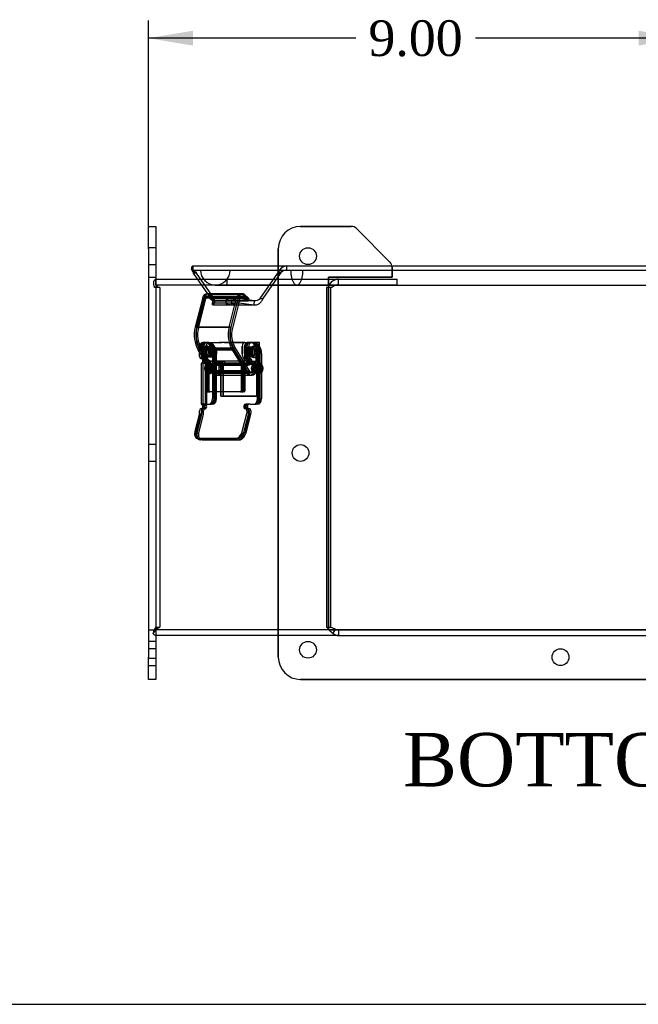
# Model space of a CAD drawing. Header units: inches. Extents: x 0 to 120, y -1 to 80.
# Tile 1 of 15: x 21 to 32, y 0 to 17. Entities that reach past the tile are written whole.
import ezdxf
from ezdxf.enums import TextEntityAlignment as Align
from ezdxf.lldxf.tags import DXFTag

# ---------------------------------------------------------------- set-up
doc = ezdxf.new("R2010")
doc.units = ezdxf.units.IN
doc.header["$MEASUREMENT"] = 0
for name, color, linetype in [('1485Y_GASKET', 7, 'Continuous'), ('CCH03740', 7, 'Continuous'), ('CCH03741', 7, 'Continuous'), ('COM42530', 7, 'Continuous'), ('COM49515', 7, 'Continuous'), ('COM49632', 7, 'Continuous'), ('Default', 7, 'Continuous')]:
    doc.layers.add(name, color=color, linetype=linetype)
doc.styles.add('SEACAD_Times_New_Roman', font='times.ttf')
tags = doc.linetypes.add('HIDDEN2', pattern=[0.1875, 0.125, -0.0625]).pattern_tags.tags
tags[6:7] = [DXFTag(74, 4), DXFTag(75, 0), DXFTag(340, '0'), DXFTag(46, 0.0), DXFTag(50, 0.0), DXFTag(44, 0.0), DXFTag(45, 0.0)]
tags[4:5] = [DXFTag(74, 4), DXFTag(75, 0), DXFTag(340, '0'), DXFTag(46, 0.0), DXFTag(50, 0.0), DXFTag(44, 0.0), DXFTag(45, 0.0)]
doc.dimstyles.new('HAMMOND_(STH_-_120x80)', dxfattribs={"dimtxt": 0.6, "dimasz": 0.75, "dimexe": 0.3, "dimexo": 0.3, "dimgap": 0.15, "dimtad": 0, "dimtih": 1, "dimtoh": 1, "dimzin": 0, "dimdsep": 46, "dimtxsty": 'SEACAD_Times_New_Roman', "dimblk1": '_SE_FILLED', "dimblk2": '_SE_FILLED', "dimsah": 1, "dimcen": 0.3, "dimadec": 0, "dimazin": 0, "dimtfac": 0.8, "dimtofl": 0, "dimtmove": 0, "dimatfit": 3, "dimfxl": 1, "dimtolj": 1, "dimtzin": 0, "dimarcsym": 0})

# ---------------------------------------------------------------- blocks, each defined once
blk = doc.blocks.new('SE5')
at = {"layer": '1485Y_GASKET', "color": 7, "linetype": 'HIDDEN2'}
for p, q in [((24.562, 12.341), (25.933, 12.341)), ((25.933, 12.341), (26.6, 12.341))]:
    blk.add_line(p, q, dxfattribs=at)
at = {"layer": '1485Y_GASKET', "color": 7, "linetype": 'Continuous'}
blk.add_line((26.6, 12.341), (38.27, 12.341), dxfattribs=at)
at = {"layer": '1485Y_GASKET', "color": 7, "linetype": 'HIDDEN2'}
blk.add_arc((24.562, 12.591), 0.25, 180, 0, dxfattribs=at)
blk.add_ellipse((25.933, 12.591), major_axis=(0, 0.25), ratio=0.414214, start_param=1.570796, end_param=4.712389, dxfattribs=at)
at = {"layer": 'CCH03740', "color": 7, "linetype": 'HIDDEN2'}
for p, q in [((24.366, 11.184), (24.366, 11.309)), ((24.366, 11.309), (24.366, 11.184)), ((24.406, 11.184), (24.406, 11.309)), ((24.406, 11.309), (24.406, 11.184)), ((24.41, 11.371), (24.45, 11.371)), ((24.45, 11.371), (24.41, 11.371)), ((24.45, 11.371), (24.632, 11.371)), ((24.516, 11.297), (24.476, 11.297)), ((24.517, 11.297), (24.476, 11.297)), ((24.673, 11.371), (24.632, 11.371)), ((24.632, 11.371), (24.673, 11.371)), ((24.828, 11.371), (24.673, 11.371)), ((24.714, 11.371), (25.098, 11.371)), ((25.014, 11.184), (25.014, 11.309)), ((25.055, 11.309), (25.055, 11.184)), ((25.055, 11.184), (25.055, 11.309)), ((25.089, 11.371), (25.098, 11.371)), ((25.209, 11.371), (25.098, 11.371)), ((25.165, 11.297), (25.125, 11.297)), ((25.165, 11.297), (25.125, 11.297)), ((25.249, 11.059), (25.249, 11.371)), ((25.249, 11.059), (25.249, 11.371)), ((25.281, 11.371), (25.306, 11.371)), ((25.306, 11.059), (25.306, 11.371)), ((24.476, 11.133), (24.516, 11.133)), ((24.476, 11.133), (24.517, 11.133)), ((25.125, 11.133), (25.165, 11.133)), ((25.125, 11.133), (25.165, 11.133)), ((25.306, 11.059), (25.306, 11.253)), ((24.495, 11.059), (24.454, 11.059)), ((24.454, 11.059), (24.495, 11.059)), ((24.632, 11.059), (24.495, 11.059)), ((24.632, 11.059), (24.673, 11.059)), ((24.674, 11.059), (24.632, 11.059)), ((24.653, 11.029), (24.653, 10.821)), ((24.673, 11.029), (24.653, 11.029)), ((24.653, 10.471), (24.653, 11.029)), ((24.653, 11.029), (24.673, 11.029)), ((24.673, 11.059), (24.714, 11.059)), ((24.673, 11.029), (24.714, 11.029)), ((24.693, 11.029), (24.693, 10.471)), ((24.693, 10.471), (24.693, 11.029)), ((24.714, 11.029), (24.714, 11.029)), ((25.143, 11.059), (25.103, 11.059)), ((25.143, 11.059), (25.107, 11.059)), ((25.143, 11.059), (25.281, 11.059)), ((25.241, 11.029), (25.261, 11.029)), ((25.241, 11.029), (25.261, 11.029)), ((25.261, 10.471), (25.261, 11.029)), ((25.261, 11.029), (25.301, 11.029)), ((25.261, 11.029), (25.261, 10.471)), ((25.281, 11.059), (25.306, 11.059)), ((25.281, 11.059), (25.306, 11.059)), ((25.301, 10.471), (25.301, 11.029)), ((25.301, 11.029), (25.302, 11.029)), ((25.302, 11.029), (25.302, 10.471)), ((24.653, 10.545), (24.653, 10.471)), ((24.653, 10.471), (25.261, 10.471)), ((24.653, 10.471), (24.693, 10.471)), ((25.261, 10.471), (24.693, 10.471)), ((25.261, 10.471), (25.301, 10.471)), ((25.302, 10.471), (25.301, 10.471))]:
    blk.add_line(p, q, dxfattribs=at)
at = {"layer": 'CCH03740', "color": 7, "linetype": 'Continuous'}
for p, q in [((25.058, 11.371), (24.828, 11.371)), ((25.014, 11.309), (25.014, 11.184)), ((25.058, 11.371), (25.089, 11.371)), ((25.281, 11.371), (25.209, 11.371)), ((25.306, 11.371), (25.281, 11.371)), ((25.306, 11.253), (25.306, 11.371)), ((25.107, 11.059), (25.103, 11.059)), ((24.653, 10.821), (24.653, 10.545))]:
    blk.add_line(p, q, dxfattribs=at)
at = {"layer": 'CCH03740', "color": 7, "linetype": 'HIDDEN2'}
for centre, major_axis, start_param, end_param in [((24.41, 11.309), (0, -0.062), 3.141593, 4.712389), ((24.41, 11.309), (0, 0.062), 0, 1.570796), ((24.45, 11.309), (0, 0.062), 0, 1.570796), ((24.45, 11.309), (0, -0.062), 3.141593, 4.712389), ((25.058, 11.309), (0, 0.062), 0, 1.570796), ((25.099, 11.309), (0, -0.062), 3.141593, 4.712389), ((25.098, 11.309), (0, 0.062), 1.168252, 1.570796), ((25.098, 11.309), (0, 0.062), 0, 0.402545), ((24.454, 11.184), (0, -0.125), 4.712389, 6.283185), ((24.454, 11.184), (0, 0.125), 1.570796, 3.141593), ((24.495, 11.184), (0, 0.125), 1.570796, 3.141593), ((24.495, 11.184), (0, -0.125), 4.712389, 6.283185), ((25.103, 11.184), (0, 0.125), 1.570796, 3.141593), ((25.143, 11.184), (0, 0.125), 1.570796, 2.275527), ((25.143, 11.184), (0, -0.125), 4.712389, 6.283185), ((24.673, 11.044), (0, 0.015), 3.141593, 6.283185), ((24.674, 11.044), (0, 0.015), 3.141593, 6.283185), ((24.714, 11.044), (0, 0.015), 3.141593, 6.283185), ((24.714, 11.044), (0, 0.015), 3.141593, 6.283185), ((25.143, 11.184), (0, 0.125), 2.717131, 3.141593), ((25.241, 11.044), (0, 0.015), 0, 3.141593), ((25.241, 11.044), (0, 0.015), 0, 3.141593), ((25.281, 11.044), (0, 0.015), 0, 3.141593), ((25.281, 11.044), (0, 0.015), 0, 3.141593)]:
    blk.add_ellipse(centre, major_axis=major_axis, ratio=0.707107, start_param=start_param, end_param=end_param, dxfattribs=at)
for centre, major_axis in [((24.476, 11.215), (0, 0.082)), ((24.476, 11.215), (0, -0.082)), ((24.516, 11.215), (0, 0.082)), ((24.517, 11.215), (0, -0.082)), ((25.125, 11.215), (0, 0.082)), ((25.125, 11.215), (0, 0.082)), ((25.165, 11.215), (0, 0.082)), ((25.165, 11.215), (0, 0.082))]:
    blk.add_ellipse(centre, major_axis=major_axis, ratio=0.707107, dxfattribs=at)
at = {"layer": 'CCH03740', "color": 7, "linetype": 'Continuous'}
for centre, major_axis, start_param, end_param in [((25.058, 11.309), (0, -0.062), 3.141593, 4.712389), ((25.098, 11.309), (0, 0.062), 0.402545, 1.168252), ((25.103, 11.184), (0, -0.125), 4.712389, 6.283185), ((25.143, 11.184), (0, 0.125), 2.275527, 2.717131)]:
    blk.add_ellipse(centre, major_axis=major_axis, ratio=0.707107, start_param=start_param, end_param=end_param, dxfattribs=at)
at = {"layer": 'CCH03741', "color": 7, "linetype": 'Continuous'}
for p, q in [((24.349, 12.126), (24.222, 11.633)), ((24.349, 12.126), (24.921, 12.126)), ((24.991, 12.193), (24.418, 12.193)), ((24.795, 11.633), (24.921, 12.126)), ((24.823, 11.616), (24.949, 12.109)), ((25.01, 12.144), (24.972, 12.144)), ((25.01, 12.144), (25.087, 12.077)), ((25.019, 12.185), (25.1, 12.115)), ((25.094, 12.096), (25.1, 12.115)), ((24.222, 11.633), (24.795, 11.633)), ((25.024, 11.025), (24.87, 11.279)), ((25.052, 11.297), (25.052, 11.138)), ((25.094, 11.297), (25.094, 11.138)), ((25.149, 11.375), (25.107, 11.375)), ((25.149, 11.375), (25.182, 11.375)), ((25.218, 11.309), (25.207, 11.309)), ((24.514, 10.856), (24.274, 11.251)), ((24.274, 11.251), (24.847, 11.251)), ((24.295, 11.138), (24.295, 11.216)), ((24.341, 11.141), (24.341, 11.138)), ((24.847, 11.251), (24.997, 11.004)), ((25.207, 11.121), (25.218, 11.121)), ((25.314, 10.429), (25.314, 11.187)), ((24.364, 11.103), (24.32, 11.103)), ((24.349, 11.025), (24.326, 11.025)), ((24.326, 11.025), (24.326, 10.335)), ((24.385, 11.025), (24.349, 11.025)), ((24.385, 11.025), (24.412, 11.025)), ((24.396, 10.56), (24.396, 11.009)), ((24.438, 10.982), (24.438, 10.56)), ((24.997, 11.009), (24.997, 10.56)), ((25.097, 11.059), (25.004, 11.059)), ((25.041, 11.025), (25.008, 11.025)), ((25.115, 11.025), (25.041, 11.025)), ((25.119, 11.103), (25.076, 11.103)), ((25.119, 11.103), (25.122, 11.103)), ((25.266, 11.002), (25.248, 11.002)), ((24.495, 10.877), (24.501, 10.877)), ((24.514, 10.856), (24.997, 10.856)), ((24.561, 10.545), (24.561, 10.823)), ((24.574, 10.821), (24.997, 10.821)), ((25.248, 10.877), (25.266, 10.877)), ((24.986, 10.545), (24.407, 10.545)), ((24.326, 10.335), (24.331, 10.335)), ((25.148, 10.335), (25.073, 10.335)), ((25.148, 10.335), (25.248, 10.335)), ((24.294, 10.18), (24.215, 9.873)), ((24.295, 10.185), (24.295, 10.222)), ((24.326, 10.257), (24.32, 10.257)), ((25.014, 9.873), (25.093, 10.18)), ((25.133, 10.159), (25.054, 9.852)), ((25.069, 10.257), (25.067, 10.257)), ((25.069, 10.257), (25.111, 10.257)), ((25.094, 10.222), (25.094, 10.185)), ((25.136, 10.185), (25.136, 10.222)), ((24.247, 9.761), (24.286, 9.741)), ((24.274, 9.755), (24.896, 9.755)), ((24.935, 9.735), (24.313, 9.735))]:
    blk.add_line(p, q, dxfattribs=at)
at = {"layer": 'CCH03741', "color": 7, "linetype": 'HIDDEN2'}
for p, q in [((24.249, 11.633), (24.375, 12.126)), ((24.377, 12.109), (24.25, 11.616)), ((24.277, 11.616), (24.403, 12.109)), ((24.948, 12.126), (24.375, 12.126)), ((24.991, 12.15), (24.418, 12.15)), ((24.972, 12.144), (24.438, 12.144)), ((24.514, 12.077), (24.438, 12.144)), ((25.018, 12.193), (24.445, 12.193)), ((25.018, 12.15), (24.445, 12.15)), ((24.528, 12.115), (24.446, 12.185)), ((25.019, 12.185), (24.446, 12.185)), ((24.464, 12.144), (25.037, 12.144)), ((24.464, 12.144), (24.541, 12.077)), ((24.473, 12.185), (24.554, 12.115)), ((24.473, 12.185), (25.046, 12.185)), ((24.528, 12.115), (24.514, 12.077)), ((25.1, 12.115), (24.528, 12.115)), ((24.541, 12.077), (24.554, 12.115)), ((24.554, 12.115), (25.127, 12.115)), ((24.948, 12.126), (24.822, 11.633)), ((24.976, 12.109), (24.85, 11.616)), ((25.114, 12.077), (25.037, 12.144)), ((25.127, 12.115), (25.046, 12.185)), ((25.127, 12.115), (25.114, 12.077)), ((25.087, 12.077), (24.514, 12.077)), ((24.541, 12.077), (25.114, 12.077)), ((25.087, 12.077), (25.094, 12.096)), ((24.822, 11.633), (24.249, 11.633)), ((24.295, 11.216), (24.295, 11.297)), ((24.297, 11.279), (24.87, 11.279)), ((24.297, 11.279), (24.531, 10.894)), ((24.321, 11.297), (24.321, 11.138)), ((24.896, 11.279), (24.324, 11.279)), ((24.558, 10.894), (24.324, 11.279)), ((24.341, 11.297), (24.341, 11.141)), ((24.396, 11.375), (24.35, 11.375)), ((24.363, 11.297), (24.363, 11.138)), ((24.376, 11.375), (24.396, 11.375)), ((24.429, 11.375), (24.396, 11.375)), ((24.408, 11.309), (24.398, 11.309)), ((24.434, 11.309), (24.423, 11.309)), ((24.451, 11.375), (24.429, 11.375)), ((24.502, 11.293), (24.454, 11.293)), ((24.528, 11.293), (24.476, 11.293)), ((24.896, 11.279), (25.131, 10.894)), ((25.074, 11.297), (25.074, 11.138)), ((25.165, 11.293), (25.114, 11.293)), ((25.12, 11.138), (25.12, 11.297)), ((25.149, 11.375), (25.129, 11.375)), ((25.187, 11.293), (25.139, 11.293)), ((25.182, 11.375), (25.208, 11.375)), ((25.244, 11.309), (25.233, 11.309)), ((24.301, 11.251), (24.541, 10.856)), ((24.873, 11.251), (24.301, 11.251)), ((24.398, 11.121), (24.408, 11.121)), ((24.423, 11.121), (24.434, 11.121)), ((24.454, 11.137), (24.502, 11.137)), ((24.476, 11.137), (24.528, 11.137)), ((24.515, 11.187), (24.515, 10.994)), ((24.541, 10.429), (24.541, 11.187)), ((24.561, 10.823), (24.561, 11.187)), ((24.584, 10.429), (24.584, 11.187)), ((25.114, 10.856), (24.873, 11.251)), ((25.114, 11.137), (25.165, 11.137)), ((25.139, 11.137), (25.187, 11.137)), ((25.233, 11.121), (25.244, 11.121)), ((25.272, 10.429), (25.272, 11.187)), ((25.294, 10.429), (25.294, 11.187)), ((25.34, 11.187), (25.34, 10.994)), ((24.346, 11.103), (24.348, 11.103)), ((24.348, 11.103), (24.366, 11.103)), ((24.352, 11.025), (24.352, 10.335)), ((24.355, 11.025), (24.385, 11.025)), ((24.366, 11.103), (24.364, 11.103)), ((24.366, 11.103), (24.369, 11.103)), ((24.369, 11.103), (24.391, 11.103)), ((24.389, 11.025), (24.389, 10.335)), ((24.411, 11.025), (24.411, 10.335)), ((24.412, 11.025), (24.427, 11.025)), ((24.418, 11.009), (24.418, 10.56)), ((24.449, 11.025), (24.427, 11.025)), ((24.438, 11.009), (24.438, 10.982)), ((24.461, 11.034), (24.453, 11.034)), ((24.46, 10.56), (24.46, 11.009)), ((24.507, 11.005), (24.464, 11.005)), ((25.248, 11.002), (24.464, 11.002)), ((25.283, 11.002), (24.481, 11.002)), ((24.529, 11.005), (24.487, 11.005)), ((24.513, 11.023), (24.534, 10.992)), ((24.513, 11.023), (25.086, 11.023)), ((24.518, 10.994), (24.515, 10.994)), ((24.518, 10.886), (24.518, 10.994)), ((24.534, 10.992), (25.107, 10.992)), ((24.561, 10.992), (24.54, 11.023)), ((25.113, 11.023), (24.54, 11.023)), ((25.134, 10.992), (24.561, 10.992)), ((25.004, 11.059), (24.574, 11.059)), ((25.146, 11.016), (24.574, 11.016)), ((25.173, 11.059), (24.6, 11.059)), ((25.173, 11.016), (24.6, 11.016)), ((24.997, 11.004), (25.087, 10.856)), ((25.019, 10.56), (25.019, 11.009)), ((25.104, 10.894), (25.024, 11.025)), ((25.03, 11.025), (25.041, 11.025)), ((25.039, 10.56), (25.039, 11.009)), ((25.061, 11.009), (25.061, 10.56)), ((25.107, 10.992), (25.086, 11.023)), ((25.146, 11.059), (25.097, 11.059)), ((25.099, 11.103), (25.101, 11.103)), ((25.101, 11.103), (25.119, 11.103)), ((25.105, 11.025), (25.127, 11.025)), ((25.113, 11.023), (25.134, 10.992)), ((25.122, 11.103), (25.147, 11.103)), ((25.141, 11.025), (25.127, 11.025)), ((25.26, 11.005), (25.218, 11.005)), ((25.283, 11.005), (25.24, 11.005)), ((25.294, 11.034), (25.286, 11.034)), ((25.338, 10.886), (25.338, 10.994)), ((25.338, 10.994), (25.34, 10.994)), ((24.453, 10.846), (24.461, 10.846)), ((24.464, 10.877), (24.495, 10.877)), ((24.464, 10.875), (24.507, 10.875)), ((24.481, 10.877), (25.283, 10.877)), ((24.487, 10.875), (24.529, 10.875)), ((24.501, 10.877), (25.248, 10.877)), ((24.515, 10.886), (24.518, 10.886)), ((24.515, 10.886), (24.515, 10.429)), ((25.104, 10.894), (24.531, 10.894)), ((25.114, 10.856), (24.541, 10.856)), ((24.558, 10.894), (25.131, 10.894)), ((24.574, 10.865), (25.146, 10.865)), ((24.6, 10.865), (25.173, 10.865)), ((24.6, 10.821), (25.173, 10.821)), ((24.997, 10.856), (25.087, 10.856)), ((24.997, 10.821), (25.146, 10.821)), ((25.218, 10.875), (25.26, 10.875)), ((25.24, 10.875), (25.283, 10.875)), ((25.286, 10.846), (25.294, 10.846)), ((25.34, 10.886), (25.338, 10.886)), ((25.34, 10.886), (25.34, 10.429)), ((24.429, 10.545), (24.471, 10.545)), ((24.986, 10.545), (24.471, 10.545)), ((24.561, 10.429), (24.561, 10.545)), ((24.986, 10.545), (25.028, 10.545)), ((25.05, 10.545), (25.028, 10.545)), ((24.368, 10.335), (24.331, 10.335)), ((24.394, 10.335), (24.368, 10.335)), ((24.374, 10.335), (24.389, 10.335)), ((24.394, 10.335), (24.495, 10.335)), ((24.517, 10.335), (24.495, 10.335)), ((25.127, 10.335), (25.108, 10.335)), ((25.274, 10.335), (25.248, 10.335)), ((24.241, 9.873), (24.32, 10.18)), ((24.255, 9.852), (24.334, 10.159)), ((24.359, 10.159), (24.28, 9.852)), ((24.321, 10.222), (24.321, 10.185)), ((24.326, 10.257), (24.368, 10.257)), ((24.337, 10.222), (24.337, 10.185)), ((24.363, 10.185), (24.363, 10.222)), ((24.368, 10.257), (24.387, 10.257)), ((24.39, 10.257), (24.387, 10.257)), ((25.119, 10.18), (25.04, 9.873)), ((25.079, 9.852), (25.158, 10.159)), ((25.111, 10.257), (25.131, 10.257)), ((25.12, 10.185), (25.12, 10.222)), ((25.137, 10.257), (25.131, 10.257)), ((25.162, 10.222), (25.162, 10.185)), ((24.272, 9.761), (24.312, 9.741)), ((24.922, 9.755), (24.299, 9.755)), ((24.339, 9.735), (24.961, 9.735))]:
    blk.add_line(p, q, dxfattribs=at)
at = {"layer": 'CCH03741', "color": 7, "linetype": 'Continuous'}
for centre, start, end in [((25.117, 11.056), 267.2168, 348.9258), ((25.072, 10.303), 87.1974, 168.9979)]:
    blk.add_arc(centre, 0.0316, start, end, dxfattribs=at)
at = {"layer": 'CCH03741', "color": 7, "linetype": 'HIDDEN2'}
for centre, radius, start, end in [((25.142, 11.056), 0.0315, 267.0084, 349.1869), ((25.092, 10.306), 0.0289, 87.4389, 153.8401)]:
    blk.add_arc(centre, radius, start, end, dxfattribs=at)
at = {"layer": 'CCH03741', "color": 7, "linetype": 'Continuous'}
for centre, major_axis, ratio, start_param, end_param in [((24.418, 12.088), (0, -0.106), 0.707107, 3.141593, 4.341813), ((24.991, 12.088), (0, -0.106), 0.707107, 2.756549, 4.341813), ((24.991, 12.088), (0, -0.0625), 0.707107, 2.686427, 4.365903), ((24.473, 11.502), (0, 0.377), 0.707107, 1.218223, 2.300958), ((25.045, 11.502), (0, -0.377), 0.707107, 4.359816, 5.442551), ((25.045, 11.502), (0, -0.334), 0.707107, 4.365844, 5.443495), ((25.107, 11.297), (0, 0.078), 0.707107, 0, 1.570796), ((25.149, 11.297), (0, -0.078), 0.707107, 3.141593, 4.712389), ((25.207, 11.215), (0, 0.0938), 0.707107, 0, 3.141593), ((25.182, 11.187), (0, -0.188), 0.707107, 1.570796, 3.141593), ((24.32, 11.138), (0, -0.035), 0.707107, 4.712389, 6.283185), ((24.366, 11.138), (0, 0.035), 0.707107, 1.570796, 3.069126), ((25.076, 11.138), (0, 0.035), 0.707107, 1.570796, 3.141593), ((25.119, 11.138), (0, 0.035), 0.707107, 1.570796, 3.141593), ((24.323, 11.064), (0, -0.039), 0.707107, 1.218149, 3.141593), ((24.369, 11.064), (0, 0.039), 0.707107, 3.141593, 4.407322), ((24.385, 11.009), (0, -0.0156), 0.707107, 1.570796, 3.141593), ((24.507, 10.94), (0, -0.065), 0.707107, 4.662781, 6.183453), ((25.008, 11.009), (0, -0.0156), 0.707107, 3.141593, 4.712389), ((25.079, 11.064), (0, -0.039), 0.707107, 0, 3.141593), ((25.146, 10.94), (0, -0.119), 0.707107, 3.704758, 3.887499), ((25.122, 11.064), (0, 0.039), 0.707107, 4.359741, 6.283185), ((25.26, 10.94), (0, 0.065), 0.707107, 0, 3.4983), ((25.26, 10.94), (0, 0.065), 0.707107, 5.926478, 6.283185), ((24.574, 10.94), (0, -0.119), 0.707107, -0.786313, 0), ((24.407, 10.56), (0, -0.0156), 0.707107, 4.712389, 6.283185), ((24.449, 10.56), (0, 0.0156), 0.707107, 1.570796, 3.141593), ((24.986, 10.56), (0, 0.0156), 0.707107, 3.141593, 4.712389), ((24.326, 10.296), (0, 0.039), 0.707107, 3.141593, 5.338596), ((25.067, 10.296), (0, -0.039), 0.707107, 4.359741, 6.283185), ((25.108, 10.296), (0, 0.039), 0.707107, 0, 3.141593), ((25.248, 10.429), (0, -0.094), 0.707107, 0, 1.570796), ((24.284, 10.185), (0, 0.0156), 0.707107, 4.363323, 4.712389), ((24.32, 10.222), (0, 0.035), 0.707107, 0, 1.570796), ((25.069, 10.222), (0, -0.035), 0.707107, 1.570796, 3.141593), ((25.083, 10.185), (0, -0.0156), 0.707107, 1.22173, 1.570796), ((25.111, 10.222), (0, 0.035), 0.707107, 4.712389, 6.283185), ((25.082, 10.185), (0, -0.0756), 0.707107, 1.22173, 1.570796), ((24.304, 9.873), (0.057, 0.111), 0.664463, 1.900345, 3.471141), ((24.926, 9.873), (-0.057, -0.111), 0.664463, 0.329548, 1.900345), ((24.965, 9.852), (0.057, 0.111), 0.664463, 3.471141, 5.041937), ((24.343, 9.852), (0.057, 0.111), 0.664463, 3.141593, 3.471141)]:
    blk.add_ellipse(centre, major_axis=major_axis, ratio=ratio, start_param=start_param, end_param=end_param, dxfattribs=at)
at = {"layer": 'CCH03741', "color": 7, "linetype": 'HIDDEN2'}
for centre, major_axis, ratio, start_param, end_param in [((24.445, 12.088), (0, -0.106), 0.707107, 2.756549, 4.341813), ((24.418, 12.088), (0, -0.0625), 0.707107, 2.686427, 4.365903), ((24.445, 12.088), (0, -0.0625), 0.707107, 2.686427, 4.365903), ((24.418, 12.088), (0, -0.106), 0.707107, 2.756549, 3.141593), ((25.018, 12.088), (0, -0.106), 0.707107, 2.756549, 4.341813), ((25.018, 12.088), (0, -0.0625), 0.707107, 2.686427, 4.365903), ((24.499, 11.502), (0, -0.377), 0.707107, 4.359816, 5.442551), ((24.473, 11.502), (0, 0.334), 0.707107, 1.224252, 2.301902), ((24.499, 11.502), (0, -0.334), 0.707107, 4.365844, 5.443495), ((25.072, 11.502), (0, 0.377), 0.707107, 1.218223, 2.300958), ((25.072, 11.502), (0, 0.334), 0.707107, 1.224252, 2.301902), ((24.35, 11.297), (0, -0.078), 0.707107, 3.141593, 4.712389), ((24.376, 11.297), (0, -0.078), 0.707107, 3.141593, 4.712389), ((24.396, 11.297), (0, 0.078), 0.707107, 0, 1.570796), ((24.418, 11.297), (0, 0.078), 0.707107, 0, 1.570796), ((24.383, 11.187), (0, 0.187), 0.707107, 4.712389, 6.283185), ((24.409, 11.187), (0, -0.188), 0.707107, 1.570796, 3.141593), ((24.429, 11.187), (0, -0.188), 0.707107, 1.570796, 3.141593), ((24.451, 11.187), (0, 0.187), 0.707107, 4.712389, 6.283185), ((25.129, 11.297), (0, 0.078), 0.707107, 0, 1.570796), ((25.175, 11.297), (0, -0.078), 0.707107, 3.141593, 4.712389), ((25.139, 11.187), (0, 0.187), 0.707107, 4.712389, 6.283185), ((25.162, 11.187), (0, -0.188), 0.707107, 1.570796, 3.141593), ((25.207, 11.215), (0, 0.0938), 0.707107, 3.141593, 6.283185), ((25.208, 11.187), (0, 0.187), 0.707107, 4.712389, 6.283185), ((24.346, 11.138), (0, 0.035), 0.707107, 1.570796, 3.141593), ((24.388, 11.138), (0, 0.035), 0.707107, 1.570796, 3.141593), ((25.099, 11.138), (0, 0.035), 0.707107, 1.570796, 3.141593), ((25.145, 11.138), (0, -0.035), 0.707107, 4.712389, 6.283185), ((24.348, 11.064), (0, 0.039), 0.707107, 4.359741, 6.283185), ((24.366, 11.138), (0, 0.035), 0.707107, 3.069126, 3.141593), ((24.369, 11.064), (0, 0.039), 0.707107, 4.407322, 6.283185), ((24.391, 11.064), (0, -0.039), 0.707107, 0, 3.141593), ((24.461, 10.94), (0, 0.0938), 0.707107, -0.955204, 4.096797), ((24.407, 11.009), (0, -0.0156), 0.707107, 1.570796, 3.141593), ((24.427, 11.009), (0, 0.0156), 0.707107, 4.712389, 6.283185), ((24.449, 11.009), (0, 0.0156), 0.707107, 4.712389, 6.283185), ((24.507, 10.94), (0, -0.065), 0.707107, 0, 4.662781), ((24.574, 10.94), (0, -0.119), 0.707107, 0, 3.944334), ((24.464, 10.94), (0, 0.0938), 0.707107, 4.096797, 5.327981), ((24.574, 10.94), (0, -0.0755), 0.707107, -0.919189, 3.967446), ((24.6, 10.94), (0, -0.119), 0.707107, -0.786313, 3.944334), ((24.6, 10.94), (0, -0.0755), 0.707107, -0.919189, 3.967446), ((25.03, 11.009), (0, -0.0156), 0.707107, 3.141593, 4.712389), ((25.05, 11.009), (0, 0.0156), 0.707107, 0, 1.570796), ((25.072, 11.009), (0, 0.0156), 0.707107, 0, 1.570796), ((25.146, 10.94), (0, -0.119), 0.707107, 3.887499, 3.944334), ((25.146, 10.94), (0, -0.119), 0.707107, -0.786313, 3.704758), ((25.101, 11.064), (0, 0.039), 0.707107, 3.141593, 6.283185), ((25.146, 10.94), (0, -0.0755), 0.707107, -0.919189, 3.967446), ((25.173, 10.94), (0, -0.119), 0.707107, -0.786313, 3.944334), ((25.173, 10.94), (0, -0.0755), 0.707107, -0.919189, 3.967446), ((25.147, 11.064), (0, -0.039), 0.707107, 1.218149, 3.141593), ((25.286, 10.94), (0, 0.0938), 0.707107, -0.955204, 4.096797), ((25.26, 10.94), (0, 0.065), 0.707107, 3.4983, 5.926478), ((25.283, 10.94), (0, 0.0938), 0.707107, 4.096797, 5.327981), ((24.507, 10.94), (0, -0.065), 0.707107, 6.183453, 6.283185), ((24.429, 10.56), (0, 0.0156), 0.707107, 1.570796, 3.141593), ((24.471, 10.56), (0, -0.0156), 0.707107, 4.712389, 6.283185), ((25.008, 10.56), (0, -0.0156), 0.707107, 0, 1.570796), ((25.028, 10.56), (0, -0.0156), 0.707107, 0, 1.570796), ((25.05, 10.56), (0, 0.0156), 0.707107, 3.141593, 4.712389), ((24.348, 10.296), (0, -0.039), 0.707107, 0, 1.923444), ((24.368, 10.296), (0, -0.039), 0.707107, 0, 3.141593), ((24.39, 10.296), (0, 0.039), 0.707107, 3.141593, 6.283185), ((24.449, 10.429), (0, 0.094), 0.707107, 3.141593, 4.712389), ((24.475, 10.429), (0, -0.094), 0.707107, 0, 1.570796), ((24.495, 10.429), (0, -0.094), 0.707107, 0, 1.570796), ((24.517, 10.429), (0, 0.094), 0.707107, 3.141593, 4.712389), ((25.089, 10.296), (0, 0.039), 0.707107, 0.944589, 3.141593), ((25.131, 10.296), (0, -0.039), 0.707107, 3.141593, 6.283185), ((25.206, 10.429), (0, 0.094), 0.707107, 3.141593, 4.712389), ((25.228, 10.429), (0, -0.094), 0.707107, 0, 1.570796), ((25.274, 10.429), (0, 0.094), 0.707107, 3.141593, 4.712389), ((24.31, 10.185), (0, -0.0156), 0.707107, 1.22173, 1.570796), ((24.346, 10.222), (0, -0.035), 0.707107, 3.141593, 4.712389), ((24.283, 10.185), (0, 0.0756), 0.707107, 4.363323, 4.712389), ((24.362, 10.222), (0, -0.035), 0.707107, 3.141593, 4.712389), ((24.309, 10.185), (0, -0.0756), 0.707107, 1.22173, 1.570796), ((24.387, 10.222), (0, 0.035), 0.707107, 0, 1.570796), ((25.095, 10.222), (0, 0.035), 0.707107, 4.712389, 6.283185), ((25.109, 10.185), (0, -0.0156), 0.707107, 1.22173, 1.570796), ((25.137, 10.222), (0, -0.035), 0.707107, 1.570796, 3.141593), ((25.108, 10.185), (0, -0.0756), 0.707107, 1.22173, 1.570796), ((24.329, 9.873), (0.057, 0.111), 0.664463, 1.900345, 3.471141), ((24.343, 9.852), (0.057, 0.111), 0.664463, 1.900345, 3.141593), ((24.369, 9.852), (0.057, 0.111), 0.664463, 1.900345, 3.471141), ((24.952, 9.873), (0.057, 0.111), 0.664463, 3.471141, 5.041937), ((24.991, 9.852), (-0.057, -0.111), 0.664463, 0.329548, 1.900345)]:
    blk.add_ellipse(centre, major_axis=major_axis, ratio=ratio, start_param=start_param, end_param=end_param, dxfattribs=at)
for centre, major_axis in [((24.398, 11.215), (0, -0.0938)), ((24.408, 11.215), (0, -0.0938)), ((24.423, 11.215), (0, 0.0938)), ((24.434, 11.215), (0, 0.0938)), ((24.454, 11.215), (0, 0.0781)), ((24.476, 11.215), (0, -0.0781)), ((24.502, 11.215), (0, 0.0781)), ((24.528, 11.215), (0, -0.0781)), ((25.114, 11.215), (0, 0.0781)), ((25.139, 11.215), (0, 0.0781)), ((25.165, 11.215), (0, -0.0781)), ((25.187, 11.215), (0, 0.0781)), ((25.233, 11.215), (0, -0.0938)), ((25.244, 11.215), (0, -0.0938)), ((24.453, 10.94), (0, -0.0938)), ((24.464, 10.94), (0, -0.065)), ((24.464, 10.94), (0, -0.0625)), ((24.481, 10.94), (0, 0.0625)), ((24.487, 10.94), (0, 0.065)), ((24.529, 10.94), (0, -0.065)), ((25.218, 10.94), (0, 0.065)), ((25.24, 10.94), (0, 0.065)), ((25.294, 10.94), (0, -0.0938)), ((25.283, 10.94), (0, 0.065)), ((25.283, 10.94), (0, 0.0625))]:
    blk.add_ellipse(centre, major_axis=major_axis, ratio=0.707107, dxfattribs=at)
at = {"layer": 'CCH03741', "color": 7, "linetype": 'Continuous'}
for centre, major_axis in [((25.218, 11.215), (0, -0.0938)), ((25.266, 10.94), (0, -0.0625))]:
    blk.add_ellipse(centre, major_axis=major_axis, ratio=0.707107, dxfattribs=at)
for points, knots in [([(24.349, 11.05), (24.347, 11.043), (24.343, 11.036), (24.335, 11.027), (24.332, 11.025), (24.329, 11.025)], [0, 0, 0, 0, 0.5, 0.5, 1, 1, 1, 1]), ([(24.331, 10.335), (24.332, 10.335), (24.333, 10.335), (24.336, 10.333), (24.338, 10.332), (24.341, 10.329), (24.343, 10.328), (24.346, 10.324), (24.347, 10.321), (24.349, 10.319)], [0, 0, 0, 0, 0.25, 0.25, 0.5, 0.5, 0.75, 0.75, 1, 1, 1, 1])]:
    blk.add_open_spline(points, degree=3, knots=knots, dxfattribs=at)
at = {"layer": 'CCH03741', "color": 7, "linetype": 'HIDDEN2'}
for points in [[(24.355, 11.025), (24.356, 11.025), (24.358, 11.025), (24.361, 11.028), (24.363, 11.029), (24.369, 11.036), (24.372, 11.043), (24.374, 11.05)], [(24.355, 10.335), (24.356, 10.335), (24.358, 10.334), (24.361, 10.332), (24.363, 10.331), (24.369, 10.324), (24.372, 10.317), (24.374, 10.309)]]:
    blk.add_open_spline(points, degree=3, knots=[0, 0, 0, 0, 0.25, 0.25, 0.5, 0.5, 1, 1, 1, 1], dxfattribs=at)
at = {"layer": 'COM42530', "color": 7, "linetype": 'Continuous'}
for p, q in [((23.435, 12.952), (23.435, 13.327)), ((23.435, 13.327), (23.56, 13.327)), ((23.56, 13.327), (23.56, 12.952)), ((25.997, 13.327), (26.85, 13.327)), ((26.938, 13.29), (27.5, 12.728)), ((23.435, 12.952), (23.435, 6.077)), ((23.56, 12.952), (23.56, 6.077)), ((25.622, 6.077), (25.622, 12.952)), ((27.536, 12.64), (27.536, 12.475)), ((27.536, 12.475), (26.465, 12.475)), ((26.465, 12.475), (26.465, 6.536)), ((26.465, 6.536), (38.404, 6.536)), ((23.435, 5.702), (23.435, 6.077)), ((23.56, 6.077), (23.56, 5.702)), ((23.56, 5.702), (23.435, 5.702)), ((38.872, 5.702), (25.997, 5.702))]:
    blk.add_line(p, q, dxfattribs=at)
at = {"layer": 'COM42530', "color": 7, "linetype": 'HIDDEN2'}
for p, q in [((26.85, 13.327), (25.997, 13.327)), ((27.5, 12.728), (26.938, 13.29)), ((23.56, 12.967), (23.435, 12.967)), ((25.622, 12.952), (25.622, 6.077)), ((23.435, 12.686), (23.56, 12.686)), ((27.536, 12.475), (27.536, 12.64)), ((23.435, 12.475), (23.56, 12.475)), ((26.465, 12.475), (27.536, 12.475)), ((26.465, 6.536), (26.465, 12.475)), ((23.56, 9.655), (23.435, 9.655)), ((23.435, 9.374), (23.56, 9.374)), ((23.435, 6.536), (23.56, 6.536)), ((38.404, 6.536), (26.465, 6.536)), ((23.56, 6.342), (23.435, 6.342)), ((23.56, 6.217), (23.435, 6.217)), ((23.435, 6.061), (23.56, 6.061)), ((23.435, 5.936), (23.56, 5.936)), ((25.997, 5.702), (38.872, 5.702))]:
    blk.add_line(p, q, dxfattribs=at)
at = {"layer": 'COM42530', "color": 7, "linetype": 'Continuous'}
for centre in [(26.122, 12.827), (25.997, 9.514), (26.122, 6.202), (30.372, 6.077)]:
    blk.add_circle(centre, 0.141, dxfattribs=at)
for centre, radius, start, end in [((25.997, 12.952), 0.375, 90, 180), ((26.85, 13.202), 0.125, 45, 90), ((27.411, 12.64), 0.125, 0, 45), ((25.997, 6.077), 0.375, 180, 270)]:
    blk.add_arc(centre, radius, start, end, dxfattribs=at)
at = {"layer": 'COM49515', "color": 7, "linetype": 'HIDDEN2'}
for p, q in [((24.212, 12.569), (24.165, 12.596)), ((24.187, 12.591), (24.187, 12.663)), ((25.614, 12.555), (25.648, 12.596)), ((25.622, 12.663), (25.767, 12.663)), ((25.648, 12.596), (25.622, 12.565)), ((25.695, 12.569), (25.648, 12.596)), ((25.767, 12.591), (25.767, 12.663)), ((25.767, 12.663), (27.534, 12.663)), ((24.187, 12.591), (25.767, 12.591)), ((24.187, 12.555), (24.238, 12.555)), ((24.238, 12.538), (24.187, 12.538)), ((24.216, 12.567), (24.205, 12.572)), ((24.216, 12.567), (24.205, 12.572)), ((24.238, 12.555), (24.212, 12.569)), ((24.215, 12.567), (24.238, 12.555)), ((24.238, 12.555), (24.238, 12.538)), ((24.238, 12.538), (24.537, 12.115)), ((25.622, 12.555), (25.665, 12.555)), ((25.622, 12.538), (25.665, 12.538)), ((25.622, 12.477), (25.665, 12.538)), ((25.695, 12.569), (25.665, 12.555)), ((25.665, 12.555), (25.695, 12.569)), ((25.665, 12.555), (25.665, 12.538)), ((25.767, 12.591), (27.536, 12.591)), ((24.431, 12.193), (24.486, 12.115)), ((24.486, 12.115), (24.537, 12.115)), ((24.525, 12.112), (24.516, 12.042)), ((24.523, 12.079), (24.525, 12.112)), ((24.525, 12.112), (24.95, 12.112)), ((24.747, 12.102), (24.737, 12.032)), ((24.523, 12.079), (24.513, 12.009)), ((24.513, 12.009), (24.516, 12.042)), ((24.516, 12.042), (24.932, 12.042)), ((24.521, 12.079), (24.891, 12.079)), ((24.521, 12.007), (24.859, 12.007)), ((24.839, 12.079), (24.829, 12.009)), ((24.859, 12.007), (24.891, 12.007)), ((24.891, 12.079), (25.23, 12.079)), ((24.891, 12.007), (24.923, 12.007)), ((24.902, 12.079), (24.892, 12.009)), ((24.893, 12.007), (24.896, 12.038)), ((24.894, 12.01), (24.903, 12.081))]:
    blk.add_line(p, q, dxfattribs=at)
at = {"layer": 'COM49515', "color": 7, "linetype": 'Continuous'}
for p, q in [((24.187, 12.555), (24.165, 12.596)), ((24.165, 12.596), (24.187, 12.555)), ((24.187, 12.663), (25.622, 12.663)), ((27.534, 12.663), (37.335, 12.663)), ((24.187, 12.555), (24.187, 12.538)), ((24.187, 12.538), (24.431, 12.193)), ((25.315, 12.115), (25.614, 12.538)), ((25.366, 12.115), (25.622, 12.477)), ((25.622, 12.565), (25.614, 12.555)), ((25.614, 12.555), (25.614, 12.538)), ((25.614, 12.555), (25.622, 12.555)), ((25.614, 12.538), (25.622, 12.538)), ((27.536, 12.591), (37.333, 12.591)), ((24.95, 12.112), (24.975, 12.112)), ((24.965, 12.042), (24.975, 12.112)), ((24.975, 12.112), (25.217, 12.079)), ((25.315, 12.115), (25.366, 12.115)), ((24.923, 12.007), (25.23, 12.007)), ((24.932, 12.042), (24.965, 12.042)), ((24.965, 12.042), (25.208, 12.009)), ((25.217, 12.079), (25.208, 12.009))]:
    blk.add_line(p, q, dxfattribs=at)
at = {"layer": 'COM49515', "color": 7, "linetype": 'HIDDEN2'}
for centre, radius, start, end in [((25.772, 12.516), 0.147, 91.7445, 146.9662), ((25.768, 12.46), 0.131, 90.4705, 124.002), ((24.465, 12.053), 0.0564, 8.9123, 40.8856), ((24.87, 12.731), 0.653, 267.2338, 272.7662)]:
    blk.add_arc(centre, radius, start, end, dxfattribs=at)
at = {"layer": 'COM49515', "color": 7, "linetype": 'Continuous'}
blk.add_arc((25.229, 12.201), 0.122, 264.8068, 315.0015, dxfattribs=at)
at = {"layer": 'COM49515', "color": 7, "linetype": 'HIDDEN2'}
for centre in [(24.825, 12.092), (24.815, 12.021)]:
    blk.add_ellipse(centre, major_axis=(-0.0783, 0.0108), ratio=0.134922, start_param=2.964814, end_param=8.049303, dxfattribs=at)
at = {"layer": 'COM49515', "color": 7, "linetype": 'Continuous'}
for points in [[(24.165, 12.596), (24.163, 12.606), (24.163, 12.615), (24.165, 12.631), (24.166, 12.639), (24.171, 12.651), (24.174, 12.655), (24.18, 12.661), (24.183, 12.663), (24.187, 12.663)], [(25.208, 12.009), (25.224, 12.005), (25.241, 12.006), (25.274, 12.014), (25.29, 12.021), (25.319, 12.041), (25.331, 12.054), (25.352, 12.083), (25.36, 12.099), (25.366, 12.115)]]:
    blk.add_open_spline(points, degree=3, knots=[0, 0, 0, 0, 0.25, 0.25, 0.5, 0.5, 0.75, 0.75, 1, 1, 1, 1], dxfattribs=at)
at = {"layer": 'COM49515', "color": 7, "linetype": 'HIDDEN2'}
for points, knots in [([(24.204, 12.577), (24.198, 12.585), (24.191, 12.594), (24.188, 12.606), (24.187, 12.61), (24.187, 12.612)], [0, 0, 0, 0, 0.479154, 0.734261, 1, 1, 1, 1]), ([(24.212, 12.569), (24.206, 12.575), (24.201, 12.581), (24.193, 12.589), (24.19, 12.591), (24.187, 12.591)], [0, 0, 0, 0, 0.5, 0.5, 1, 1, 1, 1]), ([(24.187, 12.591), (24.19, 12.591), (24.193, 12.589), (24.201, 12.581), (24.206, 12.575), (24.212, 12.569)], [0, 0, 0, 0, 0.5, 0.5, 1, 1, 1, 1]), ([(24.486, 12.115), (24.492, 12.109), (24.497, 12.104), (24.505, 12.094), (24.508, 12.09), (24.513, 12.083), (24.516, 12.081), (24.518, 12.08)], [0, 0, 0, 0, 0.25, 0.25, 0.5, 0.5, 0.75, 0.75, 0.75, 0.75]), ([(24.537, 12.115), (24.543, 12.099), (24.546, 12.083), (24.547, 12.054), (24.546, 12.041), (24.54, 12.021), (24.535, 12.014), (24.525, 12.006), (24.519, 12.005), (24.513, 12.009)], [0, 0, 0, 0, 0.25, 0.25, 0.5, 0.5, 0.75, 0.75, 1, 1, 1, 1]), ([(24.829, 12.009), (24.84, 12.007), (24.85, 12.007), (24.867, 12.007), (24.874, 12.007), (24.886, 12.007), (24.889, 12.007), (24.894, 12.007), (24.894, 12.007), (24.892, 12.009)], [0, 0, 0, 0, 0.25, 0.25, 0.5, 0.5, 0.75, 0.75, 1, 1, 1, 1])]:
    blk.add_open_spline(points, degree=3, knots=knots, dxfattribs=at)
at = {"layer": 'COM49632', "color": 7, "linetype": 'HIDDEN2'}
for p, q in [((23.56, 12.346), (23.56, 12.441)), ((23.56, 12.441), (23.56, 12.441)), ((24.255, 12.441), (25.597, 12.441)), ((24.759, 12.346), (24.759, 12.441)), ((25.622, 12.441), (26.465, 12.441)), ((23.56, 12.298), (23.54, 12.298)), ((23.56, 12.346), (26.637, 12.346)), ((23.627, 12.298), (23.56, 12.298)), ((23.56, 12.298), (23.56, 6.584)), ((23.627, 12.298), (23.627, 6.584)), ((26.435, 12.298), (26.435, 6.584)), ((26.455, 12.298), (26.435, 12.298)), ((26.465, 12.298), (26.455, 12.298)), ((23.562, 6.55), (23.515, 6.483)), ((23.56, 6.584), (23.627, 6.584)), ((26.465, 6.536), (23.56, 6.536)), ((23.56, 6.536), (23.56, 6.441)), ((26.435, 6.584), (26.465, 6.584)), ((26.576, 6.536), (26.539, 6.483)), ((26.637, 6.536), (26.637, 6.441)), ((23.56, 6.441), (23.56, 6.441)), ((26.637, 6.441), (25.622, 6.441)), ((26.637, 6.441), (38.233, 6.441))]:
    blk.add_line(p, q, dxfattribs=at)
at = {"layer": 'COM49632', "color": 7, "linetype": 'Continuous'}
for p, q in [((23.56, 12.441), (24.255, 12.441)), ((25.597, 12.441), (25.622, 12.441)), ((26.465, 12.441), (26.637, 12.441)), ((26.637, 12.346), (26.637, 12.441)), ((26.637, 12.441), (27.622, 12.441)), ((27.622, 12.346), (27.622, 12.441)), ((26.522, 12.298), (26.465, 12.298)), ((26.502, 12.298), (26.502, 6.584)), ((26.637, 12.346), (27.622, 12.346)), ((26.465, 6.584), (26.502, 6.584)), ((26.586, 6.55), (26.576, 6.536)), ((25.622, 6.441), (23.56, 6.441))]:
    blk.add_line(p, q, dxfattribs=at)
for centre, radius, start, end in [((26.649, 12.238), 0.203, 93.2503, 156.3822), ((26.64, 12.177), 0.169, 90.9715, 134.2476), ((26.715, 6.768), 0.335, 221.4658, 223.9202), ((26.72, 7.004), 0.473, 242.5773, 253.608), ((26.638, 6.636), 0.1, 239.247, 269.7312)]:
    blk.add_arc(centre, radius, start, end, dxfattribs=at)
at = {"layer": 'COM49632', "color": 7, "linetype": 'HIDDEN2'}
for centre, radius, start, end in [((26.649, 12.238), 0.203, 156.3822, 162.9317), ((23.821, 6.407), 0.316, 145.9933, 166.1743), ((23.674, 6.422), 0.165, 118.891, 145.0603), ((21.157, 11.201), 5.236, 297.3488, 298.1465), ((26.715, 6.768), 0.335, 213.3195, 221.4658), ((26.715, 6.768), 0.335, 223.9202, 238.3328), ((26.64, 6.583), 0.142, 224.8112, 268.9729)]:
    blk.add_arc(centre, radius, start, end, dxfattribs=at)
for points, knots in [([(23.54, 12.298), (23.533, 12.317), (23.529, 12.335), (23.526, 12.37), (23.526, 12.386), (23.531, 12.412), (23.536, 12.423), (23.547, 12.437), (23.553, 12.441), (23.56, 12.441)], [0, 0, 0, 0, 0.25, 0.25, 0.5, 0.5, 0.75, 0.75, 1, 1, 1, 1]), ([(23.607, 12.298), (23.6, 12.304), (23.594, 12.31), (23.584, 12.322), (23.58, 12.327), (23.573, 12.336), (23.57, 12.34), (23.564, 12.345), (23.562, 12.346), (23.56, 12.346)], [0, 0, 0, 0, 0.25, 0.25, 0.5, 0.5, 0.75, 0.75, 1, 1, 1, 1]), ([(23.56, 6.441), (23.551, 6.441), (23.542, 6.445), (23.527, 6.459), (23.52, 6.47), (23.515, 6.483)], [0, 0, 0, 0, 0.5, 0.5, 1, 1, 1, 1])]:
    blk.add_open_spline(points, degree=3, knots=knots, dxfattribs=at)
blk.add_open_spline([(23.578, 12.329), (23.565, 12.347), (23.559, 12.361), (23.56, 12.371)], degree=3, dxfattribs=at)
blk = doc.blocks.new('DMBLK2655')
at = {"layer": 'Default', "linetype": 'Continuous', "transparency": 16777216}
for points in [[(24.185, 16.621), (23.435, 16.496), (24.185, 16.371)], [(31.685, 16.621), (31.685, 16.371), (32.435, 16.496)]]:
    blk.add_hatch(color=7, dxfattribs=at).paths.add_polyline_path(points)
at = {"layer": 'Default', "color": 7, "linetype": 'Continuous', "transparency": 16777216}
for p, q in [((23.435, 13.252), (23.435, 16.796)), ((32.435, 12.641), (32.435, 16.796)), ((26.929, 16.496), (23.435, 16.496)), ((32.435, 16.496), (28.941, 16.496))]:
    blk.add_line(p, q, dxfattribs=at)
at = {"layer": 'Default', "color": 7, "linetype": 'Continuous', "transparency": 16777216, "style": 'SEACAD_Times_New_Roman'}
blk.add_text('9.00', height=0.6, dxfattribs=at).set_placement((27.139, 16.796), align=Align.TOP_LEFT)
blk = doc.blocks.new('_SE_FILLED')
at = {"color": 0}
blk.add_line((0, 0), (-1, 0), dxfattribs=at)
blk.add_solid([(0, 0), (-1, -0.1665), (-1, 0.1665), (0, 0)], dxfattribs=at)
blk = doc.blocks.new('BORDER')
at = {"layer": 'Default', "color": 7, "linetype": 'Continuous'}
blk.add_line((-41.86, 0), (0, 0), dxfattribs=at)

msp = doc.modelspace()

# ---------------------------------------------------------------- block references
at = {"layer": 'Default', "color": 7, "xscale": 2.85, "yscale": 2.85, "zscale": 2.85}
msp.add_blockref('BORDER', (119.744, 0.233), dxfattribs=at)
at = {"layer": 'Default'}
msp.add_blockref('SE5', (0, 0), dxfattribs=at)

# ---------------------------------------------------------------- texts
at = {"layer": 'Default', "color": 7, "linetype": 'Continuous', "style": 'SEACAD_Times_New_Roman'}
msp.add_text('BOTTOM VIEW', height=0.9, dxfattribs=at).set_placement((27.722, 4.802), align=Align.TOP_LEFT)

# ---------------------------------------------------------------- dimensions: what is measured, and where the dimension line sits
at = {"layer": 'Default', "color": 7, "linetype": 'Continuous'}
dim = msp.add_linear_dim(base=(23.435, 16.496), p1=(32.435, 12.341), p2=(23.435, 12.952), text='\\A1;<>', dimstyle='HAMMOND_(STH_-_120x80)', dxfattribs=at)
dim.commit()
dim.dimension.update_dxf_attribs({"geometry": 'DMBLK2655', "text_midpoint": (27.935, 16.496), "dimtype": 160})

doc.saveas('drawing.dxf')
